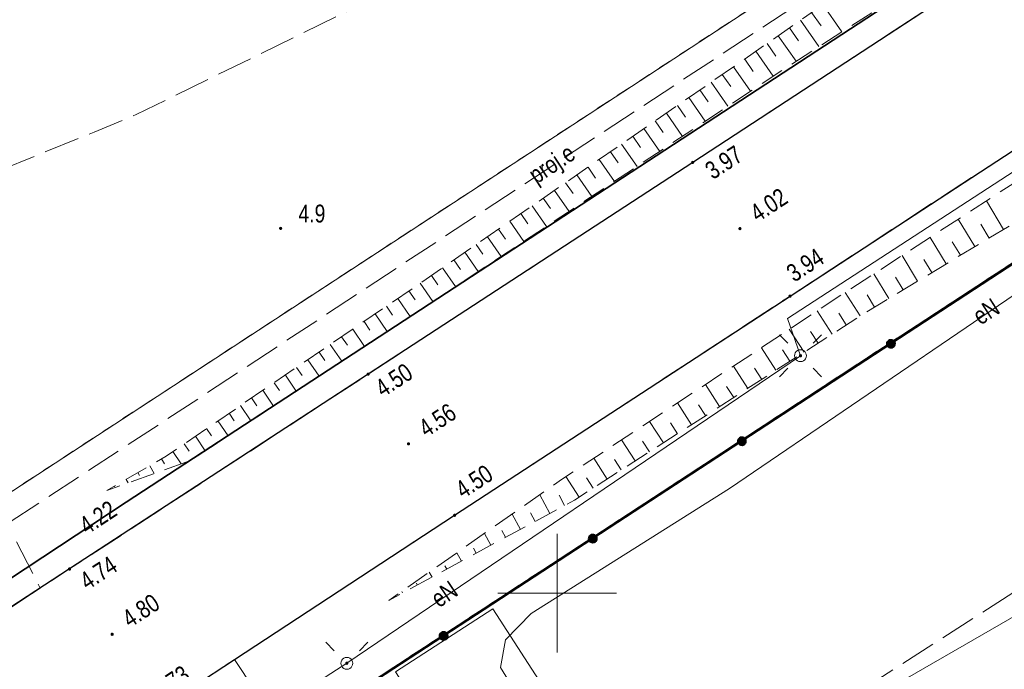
# Model space of a CAD drawing. Header units: metres. Extents: x 5450672 to 5451002, y 5973437 to 5973741.
# Tile 38 of 54: x 5450877 to 5450919, y 5973547 to 5973574. Entities that reach past the tile are written whole.
import ezdxf
from ezdxf.enums import TextEntityAlignment as Align

# ---------------------------------------------------------------- set-up
doc = ezdxf.new("R2010")
doc.units = ezdxf.units.M
for name, pattern in [('L_0_03', [1, 0.5, -0.5]), ('L_0_04', [1.5, 1, -0.5]), ('L_0_06', [2, 1.5, -0.5])]:
    doc.linetypes.add(name, pattern=pattern)
for name, color, linetype, lineweight in [('GESDZI', 7, 'CONTINUOUS', 18), ('GESUZY', 96, 'CONTINUOUS', 18), ('GSLKOG', 7, 'CONTINUOUS', 35), ('GSLKRW', 7, 'CONTINUOUS', 25), ('GSPWPN', 7, 'CONTINUOUS', 13), ('GSPWPN_O', 7, 'CONTINUOUS', 13), ('GSPWPS', 7, 'CONTINUOUS', 13), ('GSPWPS_O', 7, 'CONTINUOUS', 13), ('GSSIIN', 7, 'CONTINUOUS', 18), ('GSSKOA', 7, 'CONTINUOUS', 18), ('GSSOTW', 7, 'CONTINUOUS', 18), ('GSSZSN', 7, 'CONTINUOUS', 18), ('GULEPR', 1, 'CONTINUOUS', 18), ('GULEPR_O', 1, 'CONTINUOUS', 18), ('GULLOB', 7, 'CONTINUOUS', 35), ('GULWPR', 5, 'CONTINUOUS', 18), ('GUPELA', 7, 'CONTINUOUS', 18), ('GUPPRZ_O', 7, 'CONTINUOUS', 18), ('siatka', 7, 'CONTINUOUS', 18)]:
    doc.layers.add(name, color=color, linetype=linetype, lineweight=lineweight)
doc.styles.add('Arial', font='Arial.ttf')

msp = doc.modelspace()

# ---------------------------------------------------------------- hatches: boundary and pattern name
at = {"layer": 'GSLKOG', "linetype": 'Continuous', "lineweight": 35, "true_color": 0x000000}
for points in [[(5450913.894, 5973560.445), (5450913.886, 5973560.49), (5450913.889, 5973560.535), (5450913.904, 5973560.579), (5450913.93, 5973560.616), (5450913.965, 5973560.646), (5450914.006, 5973560.666), (5450914.051, 5973560.674), (5450914.096, 5973560.671), (5450914.14, 5973560.656), (5450914.177, 5973560.63), (5450914.207, 5973560.595), (5450914.227, 5973560.554), (5450914.235, 5973560.509), (5450914.232, 5973560.463), (5450914.217, 5973560.42), (5450914.191, 5973560.383), (5450914.156, 5973560.353), (5450914.115, 5973560.333), (5450914.07, 5973560.325), (5450914.024, 5973560.328), (5450913.981, 5973560.343), (5450913.944, 5973560.369), (5450913.914, 5973560.404)], [(5450913.894, 5973560.445), (5450913.886, 5973560.49), (5450913.889, 5973560.535), (5450913.904, 5973560.579), (5450913.93, 5973560.616), (5450913.965, 5973560.646), (5450914.006, 5973560.666), (5450914.051, 5973560.674), (5450914.096, 5973560.671), (5450914.14, 5973560.656), (5450914.177, 5973560.63), (5450914.207, 5973560.595), (5450914.227, 5973560.554), (5450914.235, 5973560.509), (5450914.232, 5973560.463), (5450914.217, 5973560.42), (5450914.191, 5973560.383), (5450914.156, 5973560.353), (5450914.115, 5973560.333), (5450914.07, 5973560.325), (5450914.024, 5973560.328), (5450913.981, 5973560.343), (5450913.944, 5973560.369), (5450913.914, 5973560.404)], [(5450907.614, 5973556.346), (5450907.605, 5973556.39), (5450907.609, 5973556.436), (5450907.624, 5973556.479), (5450907.65, 5973556.517), (5450907.684, 5973556.547), (5450907.726, 5973556.566), (5450907.77, 5973556.575), (5450907.816, 5973556.571), (5450907.859, 5973556.556), (5450907.897, 5973556.53), (5450907.927, 5973556.496), (5450907.946, 5973556.454), (5450907.955, 5973556.41), (5450907.951, 5973556.364), (5450907.936, 5973556.321), (5450907.91, 5973556.283), (5450907.876, 5973556.253), (5450907.834, 5973556.234), (5450907.79, 5973556.225), (5450907.744, 5973556.229), (5450907.701, 5973556.244), (5450907.663, 5973556.27), (5450907.633, 5973556.304)], [(5450907.614, 5973556.346), (5450907.605, 5973556.39), (5450907.609, 5973556.436), (5450907.624, 5973556.479), (5450907.65, 5973556.517), (5450907.684, 5973556.547), (5450907.726, 5973556.566), (5450907.77, 5973556.575), (5450907.816, 5973556.571), (5450907.859, 5973556.556), (5450907.897, 5973556.53), (5450907.927, 5973556.496), (5450907.946, 5973556.454), (5450907.955, 5973556.41), (5450907.951, 5973556.364), (5450907.936, 5973556.321), (5450907.91, 5973556.283), (5450907.876, 5973556.253), (5450907.834, 5973556.234), (5450907.79, 5973556.225), (5450907.744, 5973556.229), (5450907.701, 5973556.244), (5450907.663, 5973556.27), (5450907.633, 5973556.304)], [(5450901.333, 5973552.246), (5450901.325, 5973552.291), (5450901.328, 5973552.337), (5450901.343, 5973552.38), (5450901.369, 5973552.417), (5450901.404, 5973552.447), (5450901.445, 5973552.467), (5450901.49, 5973552.475), (5450901.536, 5973552.472), (5450901.579, 5973552.457), (5450901.616, 5973552.431), (5450901.646, 5973552.396), (5450901.666, 5973552.355), (5450901.674, 5973552.31), (5450901.671, 5973552.265), (5450901.656, 5973552.221), (5450901.63, 5973552.184), (5450901.595, 5973552.154), (5450901.554, 5973552.134), (5450901.509, 5973552.126), (5450901.464, 5973552.129), (5450901.42, 5973552.144), (5450901.383, 5973552.17), (5450901.353, 5973552.205)], [(5450901.333, 5973552.246), (5450901.325, 5973552.291), (5450901.328, 5973552.337), (5450901.343, 5973552.38), (5450901.369, 5973552.417), (5450901.404, 5973552.447), (5450901.445, 5973552.467), (5450901.49, 5973552.475), (5450901.536, 5973552.472), (5450901.579, 5973552.457), (5450901.616, 5973552.431), (5450901.646, 5973552.396), (5450901.666, 5973552.355), (5450901.674, 5973552.31), (5450901.671, 5973552.265), (5450901.656, 5973552.221), (5450901.63, 5973552.184), (5450901.595, 5973552.154), (5450901.554, 5973552.134), (5450901.509, 5973552.126), (5450901.464, 5973552.129), (5450901.42, 5973552.144), (5450901.383, 5973552.17), (5450901.353, 5973552.205)], [(5450895.053, 5973548.147), (5450895.044, 5973548.192), (5450895.048, 5973548.237), (5450895.063, 5973548.28), (5450895.089, 5973548.318), (5450895.123, 5973548.348), (5450895.165, 5973548.367), (5450895.209, 5973548.376), (5450895.255, 5973548.372), (5450895.298, 5973548.357), (5450895.336, 5973548.331), (5450895.366, 5973548.297), (5450895.385, 5973548.256), (5450895.394, 5973548.211), (5450895.39, 5973548.165), (5450895.375, 5973548.122), (5450895.349, 5973548.084), (5450895.315, 5973548.055), (5450895.273, 5973548.035), (5450895.229, 5973548.026), (5450895.183, 5973548.03), (5450895.14, 5973548.045), (5450895.102, 5973548.071), (5450895.072, 5973548.105)], [(5450895.053, 5973548.147), (5450895.044, 5973548.192), (5450895.048, 5973548.237), (5450895.063, 5973548.28), (5450895.089, 5973548.318), (5450895.123, 5973548.348), (5450895.165, 5973548.367), (5450895.209, 5973548.376), (5450895.255, 5973548.372), (5450895.298, 5973548.357), (5450895.336, 5973548.331), (5450895.366, 5973548.297), (5450895.385, 5973548.256), (5450895.394, 5973548.211), (5450895.39, 5973548.165), (5450895.375, 5973548.122), (5450895.349, 5973548.084), (5450895.315, 5973548.055), (5450895.273, 5973548.035), (5450895.229, 5973548.026), (5450895.183, 5973548.03), (5450895.14, 5973548.045), (5450895.102, 5973548.071), (5450895.072, 5973548.105)]]:
    msp.add_hatch(color=18, dxfattribs=at).paths.add_polyline_path(points)
at = {"layer": 'GSPWPN', "linetype": 'Continuous', "lineweight": 13, "true_color": 0x000000}
msp.add_hatch(color=18, dxfattribs=at).paths.add_polyline_path([(5450888.307, 5973565.372), (5450888.311, 5973565.383), (5450888.318, 5973565.392), (5450888.327, 5973565.399), (5450888.338, 5973565.403), (5450888.35, 5973565.405), (5450888.362, 5973565.403), (5450888.372, 5973565.399), (5450888.382, 5973565.392), (5450888.389, 5973565.383), (5450888.393, 5973565.372), (5450888.395, 5973565.36), (5450888.393, 5973565.348), (5450888.389, 5973565.338), (5450888.382, 5973565.328), (5450888.372, 5973565.321), (5450888.362, 5973565.317), (5450888.35, 5973565.315), (5450888.338, 5973565.317), (5450888.327, 5973565.321), (5450888.318, 5973565.328), (5450888.311, 5973565.338), (5450888.307, 5973565.348), (5450888.305, 5973565.36)])
at = {"layer": 'GSPWPS', "linetype": 'Continuous', "lineweight": 13, "true_color": 0x000000}
for points in [[(5450905.667, 5973568.152), (5450905.671, 5973568.163), (5450905.678, 5973568.172), (5450905.688, 5973568.179), (5450905.698, 5973568.183), (5450905.71, 5973568.185), (5450905.722, 5973568.183), (5450905.732, 5973568.179), (5450905.742, 5973568.172), (5450905.749, 5973568.163), (5450905.753, 5973568.152), (5450905.755, 5973568.14), (5450905.753, 5973568.128), (5450905.749, 5973568.118), (5450905.742, 5973568.108), (5450905.732, 5973568.101), (5450905.722, 5973568.097), (5450905.71, 5973568.095), (5450905.698, 5973568.097), (5450905.688, 5973568.101), (5450905.678, 5973568.108), (5450905.671, 5973568.118), (5450905.667, 5973568.128), (5450905.665, 5973568.14)], [(5450907.657, 5973565.362), (5450907.661, 5973565.372), (5450907.668, 5973565.382), (5450907.677, 5973565.389), (5450907.688, 5973565.393), (5450907.7, 5973565.395), (5450907.712, 5973565.393), (5450907.722, 5973565.389), (5450907.732, 5973565.382), (5450907.739, 5973565.372), (5450907.743, 5973565.362), (5450907.745, 5973565.35), (5450907.743, 5973565.338), (5450907.739, 5973565.327), (5450907.732, 5973565.318), (5450907.722, 5973565.311), (5450907.712, 5973565.307), (5450907.7, 5973565.305), (5450907.688, 5973565.307), (5450907.677, 5973565.311), (5450907.668, 5973565.318), (5450907.661, 5973565.327), (5450907.657, 5973565.338), (5450907.655, 5973565.35)], [(5450909.767, 5973562.522), (5450909.771, 5973562.532), (5450909.778, 5973562.542), (5450909.787, 5973562.549), (5450909.798, 5973562.553), (5450909.81, 5973562.555), (5450909.822, 5973562.553), (5450909.832, 5973562.549), (5450909.842, 5973562.542), (5450909.849, 5973562.532), (5450909.853, 5973562.522), (5450909.855, 5973562.51), (5450909.853, 5973562.498), (5450909.849, 5973562.487), (5450909.842, 5973562.478), (5450909.832, 5973562.471), (5450909.822, 5973562.467), (5450909.81, 5973562.465), (5450909.798, 5973562.467), (5450909.787, 5973562.471), (5450909.778, 5973562.478), (5450909.771, 5973562.487), (5450909.767, 5973562.498), (5450909.765, 5973562.51)], [(5450891.997, 5973559.232), (5450892.001, 5973559.242), (5450892.008, 5973559.252), (5450892.017, 5973559.259), (5450892.028, 5973559.263), (5450892.04, 5973559.265), (5450892.052, 5973559.263), (5450892.062, 5973559.259), (5450892.072, 5973559.252), (5450892.079, 5973559.242), (5450892.083, 5973559.232), (5450892.085, 5973559.22), (5450892.083, 5973559.208), (5450892.079, 5973559.197), (5450892.072, 5973559.188), (5450892.062, 5973559.181), (5450892.052, 5973559.177), (5450892.04, 5973559.175), (5450892.028, 5973559.177), (5450892.017, 5973559.181), (5450892.008, 5973559.188), (5450892.001, 5973559.197), (5450891.997, 5973559.208), (5450891.995, 5973559.22)], [(5450893.697, 5973556.302), (5450893.701, 5973556.312), (5450893.708, 5973556.322), (5450893.718, 5973556.329), (5450893.728, 5973556.333), (5450893.74, 5973556.335), (5450893.752, 5973556.333), (5450893.763, 5973556.329), (5450893.772, 5973556.322), (5450893.779, 5973556.312), (5450893.783, 5973556.302), (5450893.785, 5973556.29), (5450893.783, 5973556.278), (5450893.779, 5973556.268), (5450893.772, 5973556.258), (5450893.763, 5973556.251), (5450893.752, 5973556.247), (5450893.74, 5973556.245), (5450893.728, 5973556.247), (5450893.718, 5973556.251), (5450893.708, 5973556.258), (5450893.701, 5973556.268), (5450893.697, 5973556.278), (5450893.695, 5973556.29)], [(5450895.637, 5973553.292), (5450895.641, 5973553.302), (5450895.648, 5973553.312), (5450895.657, 5973553.319), (5450895.668, 5973553.323), (5450895.68, 5973553.325), (5450895.692, 5973553.323), (5450895.702, 5973553.319), (5450895.712, 5973553.312), (5450895.719, 5973553.302), (5450895.723, 5973553.292), (5450895.725, 5973553.28), (5450895.723, 5973553.268), (5450895.719, 5973553.257), (5450895.712, 5973553.248), (5450895.702, 5973553.241), (5450895.692, 5973553.237), (5450895.68, 5973553.235), (5450895.668, 5973553.237), (5450895.657, 5973553.241), (5450895.648, 5973553.248), (5450895.641, 5973553.257), (5450895.637, 5973553.268), (5450895.635, 5973553.28)], [(5450879.417, 5973551.032), (5450879.421, 5973551.042), (5450879.428, 5973551.052), (5450879.438, 5973551.059), (5450879.448, 5973551.063), (5450879.46, 5973551.065), (5450879.472, 5973551.063), (5450879.482, 5973551.059), (5450879.492, 5973551.052), (5450879.499, 5973551.042), (5450879.503, 5973551.032), (5450879.505, 5973551.02), (5450879.503, 5973551.008), (5450879.499, 5973550.997), (5450879.492, 5973550.988), (5450879.482, 5973550.981), (5450879.472, 5973550.977), (5450879.46, 5973550.975), (5450879.448, 5973550.977), (5450879.438, 5973550.981), (5450879.428, 5973550.988), (5450879.421, 5973550.997), (5450879.417, 5973551.008), (5450879.415, 5973551.02)], [(5450881.207, 5973548.282), (5450881.211, 5973548.292), (5450881.218, 5973548.302), (5450881.227, 5973548.309), (5450881.238, 5973548.313), (5450881.25, 5973548.315), (5450881.262, 5973548.313), (5450881.272, 5973548.309), (5450881.282, 5973548.302), (5450881.289, 5973548.292), (5450881.293, 5973548.282), (5450881.295, 5973548.27), (5450881.293, 5973548.258), (5450881.289, 5973548.247), (5450881.282, 5973548.238), (5450881.272, 5973548.231), (5450881.262, 5973548.227), (5450881.25, 5973548.225), (5450881.238, 5973548.227), (5450881.227, 5973548.231), (5450881.218, 5973548.238), (5450881.211, 5973548.247), (5450881.207, 5973548.258), (5450881.205, 5973548.27)]]:
    msp.add_hatch(color=18, dxfattribs=at).paths.add_polyline_path(points)
at = {"layer": 'GUPELA', "linetype": 'Continuous', "lineweight": 18, "true_color": 0x000000}
for points in [[(5450910.249, 5973560.045), (5450910.262, 5973560.043), (5450910.271, 5973560.04), (5450910.28, 5973560.033), (5450910.288, 5973560.024), (5450910.293, 5973560.013), (5450910.295, 5973560.001), (5450910.294, 5973559.992), (5450910.291, 5973559.981), (5450910.283, 5973559.97), (5450910.275, 5973559.962), (5450910.264, 5973559.957), (5450910.252, 5973559.955), (5450910.24, 5973559.956), (5450910.23, 5973559.96), (5450910.22, 5973559.966), (5450910.213, 5973559.974), (5450910.208, 5973559.984), (5450910.205, 5973559.994), (5450910.205, 5973560.006), (5450910.209, 5973560.018), (5450910.215, 5973560.029), (5450910.226, 5973560.038), (5450910.237, 5973560.043)], [(5450891.139, 5973547.095), (5450891.152, 5973547.093), (5450891.161, 5973547.09), (5450891.17, 5973547.083), (5450891.178, 5973547.074), (5450891.183, 5973547.063), (5450891.185, 5973547.051), (5450891.184, 5973547.042), (5450891.181, 5973547.031), (5450891.173, 5973547.02), (5450891.165, 5973547.012), (5450891.154, 5973547.007), (5450891.142, 5973547.005), (5450891.13, 5973547.006), (5450891.12, 5973547.01), (5450891.11, 5973547.016), (5450891.103, 5973547.024), (5450891.098, 5973547.034), (5450891.095, 5973547.044), (5450891.095, 5973547.056), (5450891.099, 5973547.068), (5450891.105, 5973547.079), (5450891.116, 5973547.088), (5450891.127, 5973547.093)]]:
    msp.add_hatch(color=18, dxfattribs=at).paths.add_polyline_path(points)

# ---------------------------------------------------------------- linework, layer by layer
at = {"layer": 'GESDZI', "color": 7, "linetype": 'Continuous', "lineweight": 18, "flags": 128}
for points in [[(5450800.075, 5973694.622), (5450865.818, 5973699.65), (5450935.608, 5973598.484), (5450934.22, 5973591.65), (5450807.74, 5973509.03)], [(5450942.774, 5973579.328), (5450880.058, 5973538.352)]]:
    msp.add_lwpolyline(points, dxfattribs=at)
msp.add_lwpolyline([(5450935.608, 5973598.484), (5450949.838, 5973577.857), (5450942.774, 5973579.328), (5450880.058, 5973538.352), (5450806.723, 5973490.442), (5450802.26, 5973482.693), (5450803.745, 5973511.267), (5450807.74, 5973509.03), (5450934.22, 5973591.65)], close=True, dxfattribs=at)
at = {"layer": 'GESUZY', "color": 96, "linetype": 'L_0_03', "lineweight": 18, "flags": 128}
for points in [[(5450804.595, 5973540.312), (5450804.932, 5973547.151), (5450806.002, 5973547.514), (5450814.016, 5973547.14), (5450814.418, 5973550.343), (5450891.608, 5973662.265), (5450935.608, 5973598.484), (5450934.22, 5973591.65), (5450807.74, 5973509.03), (5450803.745, 5973511.267)], [(5450942.774, 5973579.328), (5450880.058, 5973538.352), (5450806.723, 5973490.442), (5450802.26, 5973482.693), (5450803.745, 5973511.267), (5450807.74, 5973509.03), (5450934.22, 5973591.65), (5450935.608, 5973598.484), (5450949.838, 5973577.857)]]:
    msp.add_lwpolyline(points, close=True, dxfattribs=at)
msp.add_lwpolyline([(5450942.774, 5973579.328), (5450880.058, 5973538.352)], dxfattribs=at)
at = {"layer": 'GSLKOG', "color": 7, "linetype": 'Continuous', "lineweight": 35, "flags": 128}
msp.add_lwpolyline([(5450885.06, 5973541.57), (5450930.5, 5973571.23), (5450938.3, 5973559.93)], dxfattribs=at)
for points in [[(5450913.894, 5973560.445), (5450913.886, 5973560.49), (5450913.889, 5973560.535), (5450913.904, 5973560.579), (5450913.93, 5973560.616), (5450913.965, 5973560.646), (5450914.006, 5973560.666), (5450914.051, 5973560.674), (5450914.096, 5973560.671), (5450914.14, 5973560.656), (5450914.177, 5973560.63), (5450914.207, 5973560.595), (5450914.227, 5973560.554), (5450914.235, 5973560.509), (5450914.232, 5973560.463), (5450914.217, 5973560.42), (5450914.191, 5973560.383), (5450914.156, 5973560.353), (5450914.115, 5973560.333), (5450914.07, 5973560.325), (5450914.024, 5973560.328), (5450913.981, 5973560.343), (5450913.944, 5973560.369), (5450913.914, 5973560.404)], [(5450913.894, 5973560.445), (5450913.886, 5973560.49), (5450913.889, 5973560.535), (5450913.904, 5973560.579), (5450913.93, 5973560.616), (5450913.965, 5973560.646), (5450914.006, 5973560.666), (5450914.051, 5973560.674), (5450914.096, 5973560.671), (5450914.14, 5973560.656), (5450914.177, 5973560.63), (5450914.207, 5973560.595), (5450914.227, 5973560.554), (5450914.235, 5973560.509), (5450914.232, 5973560.463), (5450914.217, 5973560.42), (5450914.191, 5973560.383), (5450914.156, 5973560.353), (5450914.115, 5973560.333), (5450914.07, 5973560.325), (5450914.024, 5973560.328), (5450913.981, 5973560.343), (5450913.944, 5973560.369), (5450913.914, 5973560.404)], [(5450907.614, 5973556.346), (5450907.605, 5973556.39), (5450907.609, 5973556.436), (5450907.624, 5973556.479), (5450907.65, 5973556.517), (5450907.684, 5973556.547), (5450907.726, 5973556.566), (5450907.77, 5973556.575), (5450907.816, 5973556.571), (5450907.859, 5973556.556), (5450907.897, 5973556.53), (5450907.927, 5973556.496), (5450907.946, 5973556.454), (5450907.955, 5973556.41), (5450907.951, 5973556.364), (5450907.936, 5973556.321), (5450907.91, 5973556.283), (5450907.876, 5973556.253), (5450907.834, 5973556.234), (5450907.79, 5973556.225), (5450907.744, 5973556.229), (5450907.701, 5973556.244), (5450907.663, 5973556.27), (5450907.633, 5973556.304)], [(5450907.614, 5973556.346), (5450907.605, 5973556.39), (5450907.609, 5973556.436), (5450907.624, 5973556.479), (5450907.65, 5973556.517), (5450907.684, 5973556.547), (5450907.726, 5973556.566), (5450907.77, 5973556.575), (5450907.816, 5973556.571), (5450907.859, 5973556.556), (5450907.897, 5973556.53), (5450907.927, 5973556.496), (5450907.946, 5973556.454), (5450907.955, 5973556.41), (5450907.951, 5973556.364), (5450907.936, 5973556.321), (5450907.91, 5973556.283), (5450907.876, 5973556.253), (5450907.834, 5973556.234), (5450907.79, 5973556.225), (5450907.744, 5973556.229), (5450907.701, 5973556.244), (5450907.663, 5973556.27), (5450907.633, 5973556.304)], [(5450901.333, 5973552.246), (5450901.325, 5973552.291), (5450901.328, 5973552.337), (5450901.343, 5973552.38), (5450901.369, 5973552.417), (5450901.404, 5973552.447), (5450901.445, 5973552.467), (5450901.49, 5973552.475), (5450901.536, 5973552.472), (5450901.579, 5973552.457), (5450901.616, 5973552.431), (5450901.646, 5973552.396), (5450901.666, 5973552.355), (5450901.674, 5973552.31), (5450901.671, 5973552.265), (5450901.656, 5973552.221), (5450901.63, 5973552.184), (5450901.595, 5973552.154), (5450901.554, 5973552.134), (5450901.509, 5973552.126), (5450901.464, 5973552.129), (5450901.42, 5973552.144), (5450901.383, 5973552.17), (5450901.353, 5973552.205)], [(5450901.333, 5973552.246), (5450901.325, 5973552.291), (5450901.328, 5973552.337), (5450901.343, 5973552.38), (5450901.369, 5973552.417), (5450901.404, 5973552.447), (5450901.445, 5973552.467), (5450901.49, 5973552.475), (5450901.536, 5973552.472), (5450901.579, 5973552.457), (5450901.616, 5973552.431), (5450901.646, 5973552.396), (5450901.666, 5973552.355), (5450901.674, 5973552.31), (5450901.671, 5973552.265), (5450901.656, 5973552.221), (5450901.63, 5973552.184), (5450901.595, 5973552.154), (5450901.554, 5973552.134), (5450901.509, 5973552.126), (5450901.464, 5973552.129), (5450901.42, 5973552.144), (5450901.383, 5973552.17), (5450901.353, 5973552.205)], [(5450895.053, 5973548.147), (5450895.044, 5973548.192), (5450895.048, 5973548.237), (5450895.063, 5973548.28), (5450895.089, 5973548.318), (5450895.123, 5973548.348), (5450895.165, 5973548.367), (5450895.209, 5973548.376), (5450895.255, 5973548.372), (5450895.298, 5973548.357), (5450895.336, 5973548.331), (5450895.366, 5973548.297), (5450895.385, 5973548.256), (5450895.394, 5973548.211), (5450895.39, 5973548.165), (5450895.375, 5973548.122), (5450895.349, 5973548.084), (5450895.315, 5973548.055), (5450895.273, 5973548.035), (5450895.229, 5973548.026), (5450895.183, 5973548.03), (5450895.14, 5973548.045), (5450895.102, 5973548.071), (5450895.072, 5973548.105)], [(5450895.053, 5973548.147), (5450895.044, 5973548.192), (5450895.048, 5973548.237), (5450895.063, 5973548.28), (5450895.089, 5973548.318), (5450895.123, 5973548.348), (5450895.165, 5973548.367), (5450895.209, 5973548.376), (5450895.255, 5973548.372), (5450895.298, 5973548.357), (5450895.336, 5973548.331), (5450895.366, 5973548.297), (5450895.385, 5973548.256), (5450895.394, 5973548.211), (5450895.39, 5973548.165), (5450895.375, 5973548.122), (5450895.349, 5973548.084), (5450895.315, 5973548.055), (5450895.273, 5973548.035), (5450895.229, 5973548.026), (5450895.183, 5973548.03), (5450895.14, 5973548.045), (5450895.102, 5973548.071), (5450895.072, 5973548.105)]]:
    msp.add_lwpolyline(points, close=True, dxfattribs=at)
at = {"layer": 'GSLKRW', "color": 7, "linetype": 'Continuous', "lineweight": 25, "flags": 128}
msp.add_lwpolyline([(5450827.51, 5973508.75), (5450844.19, 5973519.65), (5450858.91, 5973529.22), (5450872.45, 5973538.1), (5450878.76, 5973542.23), (5450882.9, 5973544.91), (5450886.411, 5973547.209), (5450895.68, 5973553.28), (5450909.81, 5973562.51), (5450924.43, 5973572.05), (5450934.84, 5973578.87), (5450940.61, 5973582.54), (5450938.48, 5973585.79), (5450936.74, 5973588.44), (5450934.44, 5973586.91), (5450920.71, 5973577.94), (5450905.71, 5973568.14), (5450892.04, 5973559.22), (5450879.46, 5973551.02), (5450868.42, 5973543.83), (5450855.2, 5973535.22), (5450840.17, 5973525.36), (5450823.68, 5973514.58)], dxfattribs=at)
at = {"layer": 'GSPWPN', "color": 7, "linetype": 'Continuous', "lineweight": 13, "flags": 128}
msp.add_lwpolyline([(5450888.307, 5973565.372), (5450888.311, 5973565.383), (5450888.318, 5973565.392), (5450888.327, 5973565.399), (5450888.338, 5973565.403), (5450888.35, 5973565.405), (5450888.362, 5973565.403), (5450888.372, 5973565.399), (5450888.382, 5973565.392), (5450888.389, 5973565.383), (5450888.393, 5973565.372), (5450888.395, 5973565.36), (5450888.393, 5973565.348), (5450888.389, 5973565.338), (5450888.382, 5973565.328), (5450888.372, 5973565.321), (5450888.362, 5973565.317), (5450888.35, 5973565.315), (5450888.338, 5973565.317), (5450888.327, 5973565.321), (5450888.318, 5973565.328), (5450888.311, 5973565.338), (5450888.307, 5973565.348), (5450888.305, 5973565.36)], close=True, dxfattribs=at)
at = {"layer": 'GSPWPS', "color": 7, "linetype": 'Continuous', "lineweight": 13, "flags": 128}
for points in [[(5450905.667, 5973568.152), (5450905.671, 5973568.163), (5450905.678, 5973568.172), (5450905.688, 5973568.179), (5450905.698, 5973568.183), (5450905.71, 5973568.185), (5450905.722, 5973568.183), (5450905.732, 5973568.179), (5450905.742, 5973568.172), (5450905.749, 5973568.163), (5450905.753, 5973568.152), (5450905.755, 5973568.14), (5450905.753, 5973568.128), (5450905.749, 5973568.118), (5450905.742, 5973568.108), (5450905.732, 5973568.101), (5450905.722, 5973568.097), (5450905.71, 5973568.095), (5450905.698, 5973568.097), (5450905.688, 5973568.101), (5450905.678, 5973568.108), (5450905.671, 5973568.118), (5450905.667, 5973568.128), (5450905.665, 5973568.14)], [(5450907.657, 5973565.362), (5450907.661, 5973565.372), (5450907.668, 5973565.382), (5450907.677, 5973565.389), (5450907.688, 5973565.393), (5450907.7, 5973565.395), (5450907.712, 5973565.393), (5450907.722, 5973565.389), (5450907.732, 5973565.382), (5450907.739, 5973565.372), (5450907.743, 5973565.362), (5450907.745, 5973565.35), (5450907.743, 5973565.338), (5450907.739, 5973565.327), (5450907.732, 5973565.318), (5450907.722, 5973565.311), (5450907.712, 5973565.307), (5450907.7, 5973565.305), (5450907.688, 5973565.307), (5450907.677, 5973565.311), (5450907.668, 5973565.318), (5450907.661, 5973565.327), (5450907.657, 5973565.338), (5450907.655, 5973565.35)], [(5450909.767, 5973562.522), (5450909.771, 5973562.532), (5450909.778, 5973562.542), (5450909.787, 5973562.549), (5450909.798, 5973562.553), (5450909.81, 5973562.555), (5450909.822, 5973562.553), (5450909.832, 5973562.549), (5450909.842, 5973562.542), (5450909.849, 5973562.532), (5450909.853, 5973562.522), (5450909.855, 5973562.51), (5450909.853, 5973562.498), (5450909.849, 5973562.487), (5450909.842, 5973562.478), (5450909.832, 5973562.471), (5450909.822, 5973562.467), (5450909.81, 5973562.465), (5450909.798, 5973562.467), (5450909.787, 5973562.471), (5450909.778, 5973562.478), (5450909.771, 5973562.487), (5450909.767, 5973562.498), (5450909.765, 5973562.51)], [(5450891.997, 5973559.232), (5450892.001, 5973559.242), (5450892.008, 5973559.252), (5450892.017, 5973559.259), (5450892.028, 5973559.263), (5450892.04, 5973559.265), (5450892.052, 5973559.263), (5450892.062, 5973559.259), (5450892.072, 5973559.252), (5450892.079, 5973559.242), (5450892.083, 5973559.232), (5450892.085, 5973559.22), (5450892.083, 5973559.208), (5450892.079, 5973559.197), (5450892.072, 5973559.188), (5450892.062, 5973559.181), (5450892.052, 5973559.177), (5450892.04, 5973559.175), (5450892.028, 5973559.177), (5450892.017, 5973559.181), (5450892.008, 5973559.188), (5450892.001, 5973559.197), (5450891.997, 5973559.208), (5450891.995, 5973559.22)], [(5450893.697, 5973556.302), (5450893.701, 5973556.312), (5450893.708, 5973556.322), (5450893.718, 5973556.329), (5450893.728, 5973556.333), (5450893.74, 5973556.335), (5450893.752, 5973556.333), (5450893.763, 5973556.329), (5450893.772, 5973556.322), (5450893.779, 5973556.312), (5450893.783, 5973556.302), (5450893.785, 5973556.29), (5450893.783, 5973556.278), (5450893.779, 5973556.268), (5450893.772, 5973556.258), (5450893.763, 5973556.251), (5450893.752, 5973556.247), (5450893.74, 5973556.245), (5450893.728, 5973556.247), (5450893.718, 5973556.251), (5450893.708, 5973556.258), (5450893.701, 5973556.268), (5450893.697, 5973556.278), (5450893.695, 5973556.29)], [(5450895.637, 5973553.292), (5450895.641, 5973553.302), (5450895.648, 5973553.312), (5450895.657, 5973553.319), (5450895.668, 5973553.323), (5450895.68, 5973553.325), (5450895.692, 5973553.323), (5450895.702, 5973553.319), (5450895.712, 5973553.312), (5450895.719, 5973553.302), (5450895.723, 5973553.292), (5450895.725, 5973553.28), (5450895.723, 5973553.268), (5450895.719, 5973553.257), (5450895.712, 5973553.248), (5450895.702, 5973553.241), (5450895.692, 5973553.237), (5450895.68, 5973553.235), (5450895.668, 5973553.237), (5450895.657, 5973553.241), (5450895.648, 5973553.248), (5450895.641, 5973553.257), (5450895.637, 5973553.268), (5450895.635, 5973553.28)], [(5450879.417, 5973551.032), (5450879.421, 5973551.042), (5450879.428, 5973551.052), (5450879.438, 5973551.059), (5450879.448, 5973551.063), (5450879.46, 5973551.065), (5450879.472, 5973551.063), (5450879.482, 5973551.059), (5450879.492, 5973551.052), (5450879.499, 5973551.042), (5450879.503, 5973551.032), (5450879.505, 5973551.02), (5450879.503, 5973551.008), (5450879.499, 5973550.997), (5450879.492, 5973550.988), (5450879.482, 5973550.981), (5450879.472, 5973550.977), (5450879.46, 5973550.975), (5450879.448, 5973550.977), (5450879.438, 5973550.981), (5450879.428, 5973550.988), (5450879.421, 5973550.997), (5450879.417, 5973551.008), (5450879.415, 5973551.02)], [(5450881.207, 5973548.282), (5450881.211, 5973548.292), (5450881.218, 5973548.302), (5450881.227, 5973548.309), (5450881.238, 5973548.313), (5450881.25, 5973548.315), (5450881.262, 5973548.313), (5450881.272, 5973548.309), (5450881.282, 5973548.302), (5450881.289, 5973548.292), (5450881.293, 5973548.282), (5450881.295, 5973548.27), (5450881.293, 5973548.258), (5450881.289, 5973548.247), (5450881.282, 5973548.238), (5450881.272, 5973548.231), (5450881.262, 5973548.227), (5450881.25, 5973548.225), (5450881.238, 5973548.227), (5450881.227, 5973548.231), (5450881.218, 5973548.238), (5450881.211, 5973548.247), (5450881.207, 5973548.258), (5450881.205, 5973548.27)]]:
    msp.add_lwpolyline(points, close=True, dxfattribs=at)
at = {"layer": 'GSSIIN', "color": 7, "linetype": 'Continuous', "lineweight": 18, "flags": 128}
msp.add_lwpolyline([(5450893.193, 5973546.688), (5450897.295, 5973549.337), (5450900.575, 5973544.256), (5450896.479, 5973541.615)], close=True, dxfattribs=at)
at = {"layer": 'GSSKOA', "color": 7, "linetype": 'L_0_06', "lineweight": 18, "flags": 128}
msp.add_lwpolyline([(5450873.97, 5973574.9), (5450876.28, 5973575.71), (5450879.04, 5973576.97), (5450883.65, 5973579.18), (5450902.38, 5973588.32), (5450926.15, 5973600.14), (5450937.8, 5973606.95), (5450946.25, 5973611.74), (5450947.1, 5973617.03), (5450952.49, 5973608.87), (5450956.85, 5973602.53), (5450978.18, 5973571.59), (5450960.86, 5973559.98), (5450954.69, 5973557.23), (5450951.74, 5973560.45), (5450948.83, 5973558.42), (5450943.13, 5973567.15), (5450935.17, 5973578.3), (5450934.84, 5973578.87), (5450940.61, 5973582.54), (5450938.48, 5973585.79), (5450936.74, 5973588.44), (5450934.44, 5973586.91), (5450933.765, 5973588.323), (5450936.404, 5973590.063), (5450934.594, 5973592.55), (5450937.057, 5973594.138), (5450934.575, 5973597.857), (5450929.385, 5973594.433), (5450928.283, 5973596.426), (5450908.07, 5973582.96), (5450893.11, 5973575.45), (5450882.26, 5973570.15), (5450880.5, 5973569.41), (5450874.36, 5973566.93), (5450874.93, 5973565.65), (5450872.78, 5973564.65), (5450875.08, 5973559.08), (5450874.02, 5973558.49), (5450878.219, 5973550.212), (5450873.27, 5973546.989), (5450870.38, 5973552.69), (5450862.91, 5973548.91), (5450862.15, 5973550.85), (5450861.52, 5973551.87), (5450857.96, 5973550.36), (5450856.93, 5973553.19), (5450855.76, 5973552.73), (5450852.565, 5973560.93)], dxfattribs=at)
for points in [[(5450783.81, 5973515.24), (5450785.01, 5973512.65), (5450786.01, 5973510.85), (5450787.7, 5973508.38), (5450790.18, 5973505.25), (5450790.75, 5973504.62), (5450791.58, 5973503.81), (5450793.24, 5973502.59), (5450795.13, 5973501.79), (5450798.04, 5973501.33), (5450800.65, 5973501.43), (5450801.44, 5973501.62), (5450804.54, 5973502.43), (5450807.14, 5973503.78), (5450823.68, 5973514.58), (5450840.17, 5973525.36), (5450855.2, 5973535.22), (5450868.42, 5973543.83), (5450879.46, 5973551.02), (5450892.04, 5973559.22), (5450905.71, 5973568.14), (5450920.71, 5973577.94), (5450934.44, 5973586.91), (5450936.74, 5973588.44), (5450938.48, 5973585.79), (5450940.61, 5973582.54), (5450934.84, 5973578.87), (5450924.43, 5973572.05), (5450909.81, 5973562.51), (5450895.68, 5973553.28), (5450886.411, 5973547.209), (5450882.9, 5973544.91), (5450878.76, 5973542.23), (5450872.45, 5973538.1), (5450858.91, 5973529.22), (5450844.19, 5973519.65), (5450827.51, 5973508.75), (5450810.6, 5973497.68), (5450805.86, 5973494.57), (5450803.36, 5973492.88), (5450800.63, 5973490.63), (5450797.91, 5973487.79), (5450797.04, 5973486.71), (5450796.11, 5973485.35), (5450794.66, 5973482.74), (5450793.52, 5973479.94), (5450792.66, 5973477.32), (5450792.24, 5973480.77), (5450791.27, 5973486.7), (5450790.15, 5973492.59), (5450788.83, 5973498.46), (5450786.99, 5973505.22), (5450785.83, 5973509.07)], [(5450886.411, 5973547.209), (5450888.6, 5973543.88), (5450885.097, 5973541.594), (5450885.02, 5973541.71), (5450882.9, 5973544.91)]]:
    msp.add_lwpolyline(points, close=True, dxfattribs=at)
at = {"layer": 'GSSOTW', "color": 7, "linetype": 'L_0_06', "lineweight": 18, "flags": 128}
msp.add_lwpolyline([(5450922.56, 5973552.17), (5450902.59, 5973539.37)], dxfattribs=at)
at = {"layer": 'GSSZSN', "color": 7, "linetype": 'L_0_04', "lineweight": 18, "flags": 128}
for points in [[(5450931.83, 5973588.55), (5450931.71, 5973586.74), (5450926.84, 5973583.25), (5450922.33, 5973580.27), (5450909.54, 5973572.06), (5450895.17, 5973562.54), (5450884.52, 5973555.57), (5450881.03, 5973554.32), (5450883.53, 5973555.77), (5450894.15, 5973563), (5450908.16, 5973572.67), (5450920.51, 5973581.28), (5450930.87, 5973587.05)], [(5450934.96, 5973570.01), (5450930.53, 5973571.9), (5450925.38, 5973569.28), (5450913.04, 5973561.85), (5450900.73, 5973553.92), (5450892.91, 5973549.7), (5450900.23, 5973554.82), (5450912.05, 5973562.61), (5450923.66, 5973570.13), (5450929.28, 5973573.78), (5450937.53, 5973572.95)]]:
    msp.add_lwpolyline(points, close=True, dxfattribs=at)
at = {"layer": 'GSSZSN', "color": 7, "linetype": 'Continuous', "lineweight": 18, "flags": 128}
for points in [[(5450911.992, 5973573.634), (5450911.191, 5973574.783)], [(5450911.027, 5973573.015), (5450910.251, 5973574.128)], [(5450910.721, 5973574.455), (5450911.115, 5973573.89)], [(5450909.781, 5973573.8), (5450910.163, 5973573.253)], [(5450910.062, 5973572.395), (5450909.311, 5973573.473)], [(5450908.842, 5973573.145), (5450909.211, 5973572.615)], [(5450907.901, 5973572.491), (5450908.26, 5973571.971)], [(5450909.102, 5973571.77), (5450908.372, 5973572.818)], [(5450908.142, 5973571.134), (5450907.43, 5973572.166)], [(5450906.958, 5973571.84), (5450907.311, 5973571.329)], [(5450907.187, 5973570.501), (5450906.487, 5973571.515)], [(5450906.231, 5973569.868), (5450905.544, 5973570.864)], [(5450906.015, 5973571.19), (5450906.362, 5973570.687)], [(5450905.072, 5973570.539), (5450905.413, 5973570.045)], [(5450905.276, 5973569.235), (5450904.601, 5973570.214)], [(5450904.321, 5973568.603), (5450903.658, 5973569.563)], [(5450904.13, 5973569.888), (5450904.464, 5973569.404)], [(5450903.187, 5973569.237), (5450903.515, 5973568.762)], [(5450903.366, 5973567.97), (5450902.715, 5973568.912)], [(5450902.244, 5973568.587), (5450902.566, 5973568.12)], [(5450901.301, 5973567.936), (5450901.617, 5973567.478)], [(5450902.411, 5973567.337), (5450901.773, 5973568.261)], [(5450901.455, 5973566.704), (5450900.83, 5973567.611)], [(5450900.358, 5973567.285), (5450900.668, 5973566.836)], [(5450899.416, 5973566.634), (5450899.719, 5973566.195)], [(5450900.5, 5973566.071), (5450899.887, 5973566.96)], [(5450899.545, 5973565.438), (5450898.944, 5973566.309)], [(5450918.801, 5973565.319), (5450918.08, 5973566.516)], [(5450898.473, 5973565.984), (5450898.77, 5973565.553)], [(5450898.59, 5973564.806), (5450898.001, 5973565.658)], [(5450917.594, 5973564.592), (5450916.897, 5973565.749)], [(5450918.197, 5973564.955), (5450917.843, 5973565.544)], [(5450897.635, 5973564.173), (5450897.059, 5973565.008)], [(5450897.53, 5973565.333), (5450897.821, 5973564.911)], [(5450916.386, 5973563.865), (5450915.713, 5973564.983)], [(5450896.587, 5973564.682), (5450896.872, 5973564.269)], [(5450916.99, 5973564.228), (5450916.647, 5973564.797)], [(5450896.679, 5973563.54), (5450896.116, 5973564.357)], [(5450915.179, 5973563.138), (5450914.53, 5973564.216)], [(5450895.644, 5973564.031), (5450895.923, 5973563.628)], [(5450915.782, 5973563.501), (5450915.452, 5973564.05)], [(5450894.702, 5973563.381), (5450894.974, 5973562.986)], [(5450895.724, 5973562.907), (5450895.173, 5973563.706)], [(5450913.971, 5973562.411), (5450913.346, 5973563.449)], [(5450894.768, 5973562.277), (5450894.23, 5973563.055)], [(5450914.575, 5973562.774), (5450914.256, 5973563.303)], [(5450893.757, 5973562.732), (5450894.02, 5973562.346)], [(5450912.769, 5973561.675), (5450912.133, 5973562.663)], [(5450913.368, 5973562.047), (5450913.061, 5973562.557)], [(5450892.81, 5973562.088), (5450893.067, 5973561.71)], [(5450893.804, 5973561.646), (5450893.283, 5973562.41)], [(5450892.845, 5973561.018), (5450892.337, 5973561.765)], [(5450911.584, 5973560.912), (5450910.955, 5973561.889)], [(5450912.177, 5973561.294), (5450911.86, 5973561.785)], [(5450891.863, 5973561.443), (5450892.114, 5973561.074)], [(5450891.886, 5973560.391), (5450891.39, 5973561.121)], [(5450910.399, 5973560.149), (5450909.778, 5973561.113)], [(5450910.992, 5973560.531), (5450910.679, 5973561.016)], [(5450890.928, 5973559.764), (5450890.443, 5973560.476)], [(5450890.916, 5973560.798), (5450891.162, 5973560.438)], [(5450889.969, 5973560.154), (5450890.209, 5973559.802)], [(5450909.215, 5973559.386), (5450908.602, 5973560.337)], [(5450909.807, 5973559.767), (5450909.498, 5973560.246)], [(5450889.969, 5973559.136), (5450889.496, 5973559.831)], [(5450889.01, 5973558.509), (5450888.549, 5973559.187)], [(5450889.022, 5973559.509), (5450889.256, 5973559.166)], [(5450908.03, 5973558.622), (5450907.425, 5973559.562)], [(5450908.622, 5973559.004), (5450908.318, 5973559.477)], [(5450888.075, 5973558.864), (5450888.303, 5973558.53)], [(5450906.845, 5973557.859), (5450906.248, 5973558.786)], [(5450888.051, 5973557.881), (5450887.602, 5973558.542)], [(5450907.437, 5973558.241), (5450907.137, 5973558.707)], [(5450887.128, 5973558.22), (5450887.35, 5973557.894)], [(5450905.66, 5973557.096), (5450905.071, 5973558.01)], [(5450906.252, 5973557.478), (5450905.956, 5973557.938)], [(5450886.181, 5973557.575), (5450886.397, 5973557.257)], [(5450887.093, 5973557.254), (5450886.655, 5973557.897)], [(5450886.134, 5973556.626), (5450885.708, 5973557.253)], [(5450904.475, 5973556.333), (5450903.894, 5973557.235)], [(5450905.068, 5973556.714), (5450904.775, 5973557.168)], [(5450885.234, 5973556.93), (5450885.444, 5973556.621)], [(5450884.287, 5973556.286), (5450884.492, 5973555.985)], [(5450885.175, 5973555.999), (5450884.761, 5973556.608)], [(5450903.29, 5973555.569), (5450902.717, 5973556.459)], [(5450903.883, 5973555.951), (5450903.594, 5973556.399)], [(5450884.167, 5973555.444), (5450883.814, 5973555.963)], [(5450883.331, 5973555.655), (5450883.454, 5973555.443)], [(5450902.106, 5973554.806), (5450901.54, 5973555.684)], [(5450902.698, 5973555.188), (5450902.413, 5973555.63)], [(5450882.341, 5973555.08), (5450882.41, 5973554.96)], [(5450883.028, 5973555.036), (5450882.836, 5973555.367)], [(5450881.932, 5973554.643), (5450881.845, 5973554.793)], [(5450900.921, 5973554.043), (5450900.363, 5973554.908)], [(5450901.513, 5973554.424), (5450901.232, 5973554.86)], [(5450881.35, 5973554.505), (5450881.367, 5973554.476)], [(5450899.689, 5973553.358), (5450899.265, 5973554.145)], [(5450900.309, 5973553.693), (5450900.078, 5973554.122)], [(5450899.069, 5973553.024), (5450898.876, 5973553.381)], [(5450898.449, 5973552.689), (5450898.102, 5973553.332)], [(5450897.829, 5973552.354), (5450897.675, 5973552.64)], [(5450897.209, 5973552.02), (5450896.939, 5973552.518)], [(5450895.968, 5973551.35), (5450895.777, 5973551.705)], [(5450896.588, 5973551.685), (5450896.473, 5973551.898)], [(5450894.728, 5973550.681), (5450894.614, 5973550.892)], [(5450895.348, 5973551.016), (5450895.272, 5973551.157)], [(5450893.488, 5973550.012), (5450893.451, 5973550.079)], [(5450894.108, 5973550.346), (5450894.07, 5973550.416)]]:
    msp.add_lwpolyline(points, dxfattribs=at)
at = {"layer": 'GULEPR', "color": 1, "linetype": 'L_0_06', "lineweight": 18, "flags": 128}
msp.add_lwpolyline([(5450853.468, 5973537.661), (5450883.299, 5973557.151), (5450916.818, 5973579.195), (5450918.16, 5973580.223)], dxfattribs=at)
at = {"layer": 'GULEPR', "color": 1, "linetype": 'Continuous', "lineweight": 18, "flags": 128}
for points in [[(5450935.26, 5973576.18), (5450934.13, 5973577.45), (5450909.71, 5973561.56), (5450910.25, 5973560)], [(5450929.221, 5973569.342), (5450907.255, 5973554.406), (5450898.91, 5973549.148), (5450897.821, 5973548.037), (5450897.614, 5973546.871), (5450899.386, 5973544), (5450900.462, 5973542.72), (5450900.835, 5973541.58), (5450900.372, 5973540.236), (5450893.456, 5973536.14), (5450890.802, 5973534.124), (5450885.536, 5973530.354), (5450876.81, 5973524.795), (5450866.485, 5973518.441), (5450850.85, 5973507.796), (5450849.005, 5973506.183), (5450846.813, 5973504.44)], [(5450910.25, 5973560), (5450891.14, 5973547.05)], [(5450891.14, 5973547.05), (5450855.84, 5973524.28)]]:
    msp.add_lwpolyline(points, dxfattribs=at)
at = {"layer": 'GULLOB', "color": 7, "linetype": 'Continuous', "lineweight": 35, "flags": 128}
msp.add_lwpolyline([(5450805.956, 5973504.578), (5450809.84, 5973506.34), (5450881.84, 5973553.83), (5450931.845, 5973586.509)], dxfattribs=at)
at = {"layer": 'GULWPR', "color": 5, "linetype": 'Continuous', "lineweight": 18, "flags": 128}
msp.add_lwpolyline([(5450937.53, 5973559.553), (5450876.639, 5973524.47), (5450868.811, 5973530.301), (5450850.214, 5973518.272), (5450826.683, 5973503.121), (5450817.902, 5973496.651), (5450810.631, 5973487.742), (5450809.311, 5973485.974)], dxfattribs=at)
at = {"layer": 'GUPELA', "color": 7, "linetype": 'Continuous', "lineweight": 18, "flags": 128}
for points in [[(5450909.366, 5973560.884), (5450909.72, 5973560.53)], [(5450911.134, 5973560.884), (5450910.78, 5973560.53)], [(5450909.366, 5973559.116), (5450909.72, 5973559.47)], [(5450911.134, 5973559.116), (5450910.78, 5973559.47)], [(5450890.256, 5973547.934), (5450890.61, 5973547.58)], [(5450892.024, 5973547.934), (5450891.67, 5973547.58)]]:
    msp.add_lwpolyline(points, dxfattribs=at)
for points in [[(5450910.25, 5973560.25), (5450910.315, 5973560.241), (5450910.375, 5973560.217), (5450910.427, 5973560.177), (5450910.467, 5973560.125), (5450910.491, 5973560.065), (5450910.5, 5973560), (5450910.491, 5973559.935), (5450910.467, 5973559.875), (5450910.427, 5973559.823), (5450910.375, 5973559.783), (5450910.315, 5973559.759), (5450910.25, 5973559.75), (5450910.185, 5973559.759), (5450910.125, 5973559.783), (5450910.073, 5973559.823), (5450910.033, 5973559.875), (5450910.009, 5973559.935), (5450910, 5973560), (5450910.009, 5973560.065), (5450910.033, 5973560.125), (5450910.073, 5973560.177), (5450910.125, 5973560.217), (5450910.185, 5973560.241)], [(5450910.249, 5973560.045), (5450910.262, 5973560.043), (5450910.271, 5973560.04), (5450910.28, 5973560.033), (5450910.288, 5973560.024), (5450910.293, 5973560.013), (5450910.295, 5973560.001), (5450910.294, 5973559.992), (5450910.291, 5973559.981), (5450910.283, 5973559.97), (5450910.275, 5973559.962), (5450910.264, 5973559.957), (5450910.252, 5973559.955), (5450910.24, 5973559.956), (5450910.23, 5973559.96), (5450910.22, 5973559.966), (5450910.213, 5973559.974), (5450910.208, 5973559.984), (5450910.205, 5973559.994), (5450910.205, 5973560.006), (5450910.209, 5973560.018), (5450910.215, 5973560.029), (5450910.226, 5973560.038), (5450910.237, 5973560.043)], [(5450891.14, 5973547.3), (5450891.205, 5973547.291), (5450891.265, 5973547.267), (5450891.317, 5973547.227), (5450891.357, 5973547.175), (5450891.381, 5973547.115), (5450891.39, 5973547.05), (5450891.381, 5973546.985), (5450891.357, 5973546.925), (5450891.317, 5973546.873), (5450891.265, 5973546.833), (5450891.205, 5973546.809), (5450891.14, 5973546.8), (5450891.075, 5973546.809), (5450891.015, 5973546.833), (5450890.963, 5973546.873), (5450890.923, 5973546.925), (5450890.899, 5973546.985), (5450890.89, 5973547.05), (5450890.899, 5973547.115), (5450890.923, 5973547.175), (5450890.963, 5973547.227), (5450891.015, 5973547.267), (5450891.075, 5973547.291)], [(5450891.139, 5973547.095), (5450891.152, 5973547.093), (5450891.161, 5973547.09), (5450891.17, 5973547.083), (5450891.178, 5973547.074), (5450891.183, 5973547.063), (5450891.185, 5973547.051), (5450891.184, 5973547.042), (5450891.181, 5973547.031), (5450891.173, 5973547.02), (5450891.165, 5973547.012), (5450891.154, 5973547.007), (5450891.142, 5973547.005), (5450891.13, 5973547.006), (5450891.12, 5973547.01), (5450891.11, 5973547.016), (5450891.103, 5973547.024), (5450891.098, 5973547.034), (5450891.095, 5973547.044), (5450891.095, 5973547.056), (5450891.099, 5973547.068), (5450891.105, 5973547.079), (5450891.116, 5973547.088), (5450891.127, 5973547.093)]]:
    msp.add_lwpolyline(points, close=True, dxfattribs=at)
at = {"layer": 'siatka', "linetype": 'Continuous', "lineweight": 18, "flags": 128}
for points in [[(5450900, 5973547.5), (5450900, 5973552.5)], [(5450897.5, 5973550), (5450902.5, 5973550)]]:
    msp.add_lwpolyline(points, dxfattribs=at)

# ---------------------------------------------------------------- texts
at = {"layer": 'GSPWPN_O', "color": 7, "style": 'Arial', "width": 0.78}
msp.add_text('4.9', height=0.75, dxfattribs=at).set_placement((5450889.1, 5973566.36), align=Align.TOP_LEFT)
at = {"layer": 'GSPWPS_O', "color": 7, "style": 'Arial', "width": 0.78}
for s, p in [('3.97', (5450906.148, 5973568.019)), ('4.02', (5450908.04, 5973566.228)), ('3.94', (5450909.577, 5973563.699)), ('4.50', (5450892.249, 5973558.854)), ('4.56', (5450894.08, 5973557.168)), ('4.50', (5450895.627, 5973554.583)), ('4.74', (5450879.8, 5973550.736)), ('4.80', (5450881.59, 5973549.148)), ('4.73', (5450882.863, 5973546.131))]:
    msp.add_text(s, height=0.75, rotation=33.2, dxfattribs=at).set_placement(p, align=Align.TOP_LEFT)
at = {"layer": 'GULEPR_O', "color": 1, "style": 'Arial', "width": 0.78}
for s, rotation, p in [('proj.e', 33.3, (5450898.713, 5973567.834)), ('eN', 32.6, (5450917.428, 5973561.898)), ('eN', 34.1, (5450894.6, 5973549.984))]:
    msp.add_text(s, height=0.75, rotation=rotation, dxfattribs=at).set_placement(p, align=Align.TOP_LEFT)
at = {"layer": 'GUPPRZ_O', "color": 30, "style": 'Arial', "width": 0.78}
msp.add_text('4.22', height=0.75, rotation=33.2, dxfattribs=at).set_placement((5450879.782, 5973553.072), align=Align.TOP_LEFT)

doc.saveas('drawing.dxf')
